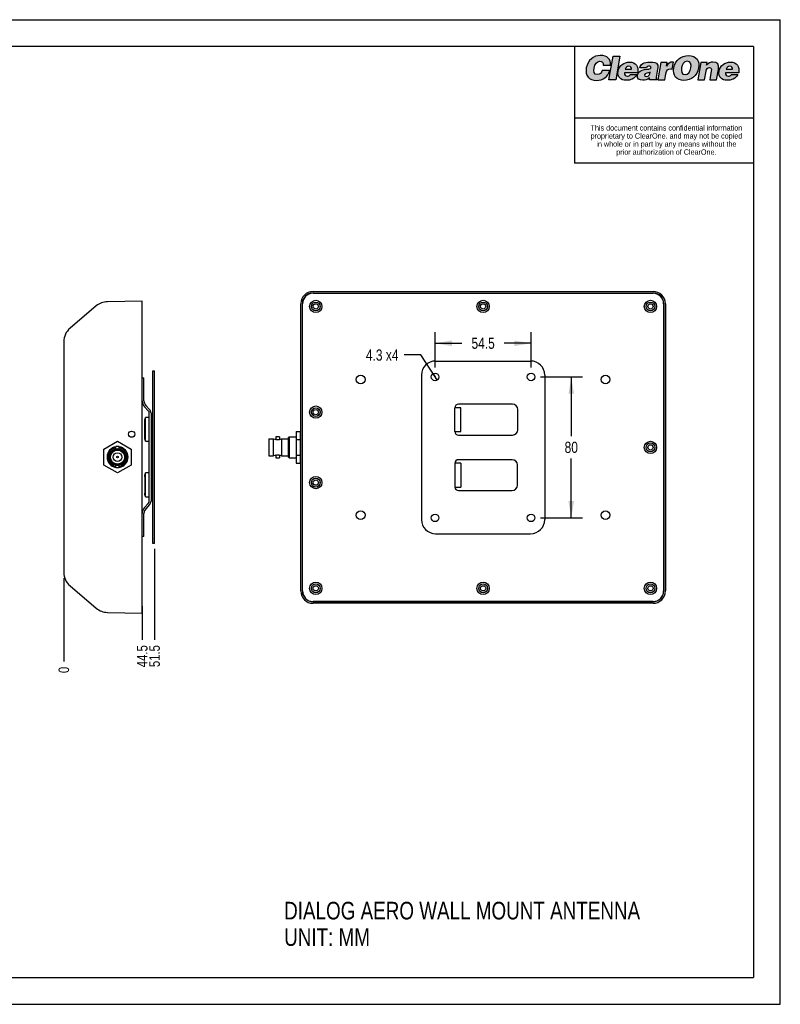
# Model space of a CAD drawing. Header units: inches. Extents: x 0 to 17, y 0 to 11.
# Tile 2 of 2: x 8.5 to 17, y 0 to 11. Entities that reach past the tile are written whole.
import ezdxf

# ---------------------------------------------------------------- set-up
doc = ezdxf.new("R2010")
doc.units = ezdxf.units.IN
doc.header["$LTSCALE"] = 0.935
doc.header["$MEASUREMENT"] = 0
doc.layers.get('0').update_dxf_attribs({"linetype": 'CONTINUOUS'})
doc.styles.add('TEXTSTYLE_2', font='txt', dxfattribs={"width": 0.8})
doc.dimstyles.new('DIMSTYLE_3', dxfattribs={"dimtxt": 0.11811, "dimasz": 0.1875, "dimexe": 0.125, "dimexo": 0.0625, "dimgap": 0.029528, "dimtad": 0, "dimtih": 1, "dimtoh": 1, "dimlfac": 2, "dimzin": 4, "dimdsep": 46, "dimtxsty": 'TEXTSTYLE_2', "dimblk": '_FILLED', "dimblk1": '_FILLED', "dimblk2": '_FILLED', "dimcen": 0.09, "dimazin": 1, "dimtfac": 1, "dimtofl": 0, "dimtmove": 0, "dimatfit": 3, "dimldrblk": '_FILLED', "dimfxl": 1, "dimtolj": 1, "dimtzin": 4, "dimarcsym": 0})
doc.dimstyles.new('DIMSTYLE_4', dxfattribs={"dimtxt": 0.125, "dimasz": 0.1875, "dimexe": 0.125, "dimexo": 0.0625, "dimgap": 0.09, "dimtad": 0, "dimtih": 1, "dimtoh": 1, "dimlfac": 2, "dimzin": 4, "dimdsep": 46, "dimtxsty": 'TEXTSTYLE_2', "dimblk": '_FILLED', "dimblk1": '_FILLED', "dimblk2": '_FILLED', "dimcen": 0.09, "dimazin": 1, "dimtfac": 1, "dimtmove": 0, "dimatfit": 2, "dimldrblk": '_FILLED', "dimfxl": 1, "dimtolj": 1, "dimtzin": 4, "dimarcsym": 0})
doc.dimstyles.new('DIMSTYLE_5', dxfattribs={"dimtxt": 0.125, "dimasz": 0.1875, "dimexe": 0.125, "dimexo": 0.0625, "dimgap": 0.0625, "dimtad": 0, "dimtih": 1, "dimtoh": 1, "dimlfac": 2, "dimzin": 4, "dimdsep": 46, "dimtxsty": 'TEXTSTYLE_2', "dimblk": '_FILLED', "dimblk1": '_FILLED', "dimblk2": '_FILLED', "dimcen": 0.09, "dimazin": 1, "dimtfac": 1, "dimtofl": 0, "dimtmove": 0, "dimatfit": 3, "dimldrblk": '_FILLED', "dimfxl": 1, "dimtolj": 1, "dimtzin": 4, "dimarcsym": 0})

# ---------------------------------------------------------------- blocks, each defined once
blk = doc.blocks.new('*D2')
at = {"color": 2, "linetype": 'CONTINUOUS'}
blk.add_line((9.869, 4.447), (9.869, 4.071), dxfattribs=at)
at = {"color": 2, "linetype": 'CONTINUOUS', "insert": (9.81, 4.012), "char_height": 0.1181, "width": 0.50619, "attachment_point": 3, "rotation": 90, "line_spacing_factor": 0.9, "style": 'TEXTSTYLE_2'}
blk.add_mtext('44.5', dxfattribs=at)
blk = doc.blocks.new('_FILLED')
at = {"color": 0, "linetype": 'BYBLOCK'}
blk.add_solid([(0, 0), (-1, 0.167), (-1, -0.167)], dxfattribs=at)
blk = doc.blocks.new('*D3')
at = {"color": 2, "linetype": 'CONTINUOUS'}
blk.add_line((8.993, 4.762), (8.993, 3.83), dxfattribs=at)
at = {"color": 2, "linetype": 'CONTINUOUS', "insert": (8.934, 3.771), "char_height": 0.118, "width": 0.1392, "attachment_point": 3, "rotation": 90, "line_spacing_factor": 0.9, "style": 'TEXTSTYLE_2'}
blk.add_mtext('0', dxfattribs=at)
blk = doc.blocks.new('*D4')
at = {"color": 2, "linetype": 'CONTINUOUS'}
blk.add_line((10.007, 5.087), (10.007, 4.072), dxfattribs=at)
at = {"color": 2, "linetype": 'CONTINUOUS', "insert": (9.948, 4.013), "char_height": 0.1181, "width": 0.45557, "attachment_point": 3, "rotation": 90, "line_spacing_factor": 0.9, "style": 'TEXTSTYLE_2'}
blk.add_mtext('51.5', dxfattribs=at)
blk = doc.blocks.new('*D5')
at = {"color": 2, "linetype": 'CONTINUOUS'}
for p, q in [((12.983, 7.254), (12.796, 7.254)), ((13.142, 7.009), (12.983, 7.254)), ((13.119, 7.045), (13.142, 7.009)), ((13.165, 6.974), (13.142, 7.009))]:
    blk.add_line(p, q, dxfattribs=at)
at = {"color": 2, "linetype": 'CONTINUOUS', "insert": (12.733, 7.316), "char_height": 0.125, "width": 0.81696, "attachment_point": 3, "line_spacing_factor": 0.9, "style": 'TEXTSTYLE_2'}
blk.add_mtext('4.3 x4', dxfattribs=at)
blk = doc.blocks.new('_NONE')
blk = doc.blocks.new('*D6')
at = {"color": 2, "linetype": 'CONTINUOUS'}
for p, q in [((13.142, 7.114), (13.142, 7.51)), ((14.215, 7.114), (14.215, 7.51)), ((13.142, 7.385), (13.442, 7.385)), ((14.215, 7.385), (13.915, 7.385))]:
    blk.add_line(p, q, dxfattribs=at)
at = {"color": 2, "linetype": 'CONTINUOUS', "xscale": 0.1875, "yscale": 0.1875, "zscale": 0.1875, "rotation": 180}
blk.add_blockref('_FILLED', (13.142, 7.385), dxfattribs=at)
at = {"color": 2, "linetype": 'CONTINUOUS', "xscale": 0.1875, "yscale": 0.1875, "zscale": 0.1875}
blk.add_blockref('_FILLED', (14.215, 7.385), dxfattribs=at)
at = {"color": 2, "linetype": 'CONTINUOUS', "insert": (13.679, 7.448), "char_height": 0.125, "width": 0.52232, "attachment_point": 2, "line_spacing_factor": 0.9, "style": 'TEXTSTYLE_2'}
blk.add_mtext('54.5', dxfattribs=at)
blk = doc.blocks.new('*D7')
at = {"color": 2, "linetype": 'CONTINUOUS'}
for p, q in [((14.32, 7.009), (14.789, 7.009)), ((14.664, 7.009), (14.664, 6.347)), ((14.664, 5.435), (14.664, 6.097)), ((14.32, 5.435), (14.789, 5.435))]:
    blk.add_line(p, q, dxfattribs=at)
at = {"color": 2, "linetype": 'CONTINUOUS', "xscale": 0.1875, "yscale": 0.1875, "zscale": 0.1875}
for p, rotation in [((14.664, 7.009), 90), ((14.664, 5.435), 270)]:
    blk.add_blockref('_FILLED', p, dxfattribs=dict(at, rotation=rotation))
at = {"color": 2, "linetype": 'CONTINUOUS', "insert": (14.664, 6.285), "char_height": 0.125, "width": 0.29464, "attachment_point": 2, "line_spacing_factor": 0.9, "style": 'TEXTSTYLE_2'}
blk.add_mtext('80', dxfattribs=at)

msp = doc.modelspace()

# ---------------------------------------------------------------- hatches: boundary and pattern name
at = {"linetype": 'CONTINUOUS'}
h = msp.add_hatch(color=7, dxfattribs=at)
edge = h.paths.add_edge_path()
edge.add_spline(control_points=[(15.0203, 10.4922), (15.0226, 10.5197), (15.0081, 10.5356), (14.9808, 10.5356), (14.9503, 10.5356), (14.9273, 10.5095), (14.9183, 10.4583), (14.9117, 10.4211), (14.9136, 10.3861), (14.9578, 10.3861), (14.9858, 10.3861), (15.0025, 10.4057), (15.0102, 10.4311), (15.0102, 10.4311), (15.0938, 10.4311), (15.0938, 10.4311), (15.074, 10.3626), (15.0178, 10.3214), (14.9479, 10.3214), (14.8602, 10.3214), (14.8167, 10.3751), (14.8319, 10.4613), (14.847, 10.547), (14.9146, 10.6004), (14.9886, 10.6004), (15.0695, 10.6004), (15.1077, 10.5602), (15.1027, 10.4922), (15.1027, 10.4922), (15.0203, 10.4922), (15.0203, 10.4922)], knot_values=[0, 0, 0, 0, 1, 1, 1, 2, 2, 2, 3, 3, 3, 4, 4, 4, 5, 5, 5, 6, 6, 6, 7, 7, 7, 8, 8, 8, 9, 9, 9, 10, 10, 10, 10], degree=3, periodic=0)
h = msp.add_hatch(color=7, dxfattribs=at)
edge = h.paths.add_edge_path()
edge.add_spline(control_points=[(15.2672, 10.4465), (15.2708, 10.4671), (15.286, 10.48), (15.3088, 10.48), (15.3268, 10.48), (15.3399, 10.4642), (15.3367, 10.4465), (15.3367, 10.4465), (15.2672, 10.4465), (15.2672, 10.4465)], knot_values=[0, 0, 0, 0, 1, 1, 1, 2, 2, 2, 3, 3, 3, 3], degree=3, periodic=0)
edge = h.paths.add_edge_path()
edge.add_spline(control_points=[(15.4064, 10.4075), (15.4198, 10.4774), (15.3855, 10.5267), (15.3141, 10.5267), (15.2523, 10.5267), (15.1976, 10.4863), (15.1865, 10.423), (15.175, 10.3582), (15.2167, 10.3229), (15.2785, 10.3229), (15.3234, 10.3229), (15.3748, 10.3387), (15.3965, 10.3865), (15.3965, 10.3865), (15.3232, 10.3865), (15.3232, 10.3865), (15.3157, 10.3751), (15.3037, 10.3696), (15.2915, 10.3696), (15.2713, 10.3696), (15.2563, 10.3847), (15.2603, 10.4075), (15.2603, 10.4075), (15.4064, 10.4075), (15.4064, 10.4075)], knot_values=[0, 0, 0, 0, 1, 1, 1, 2, 2, 2, 3, 3, 3, 4, 4, 4, 5, 5, 5, 6, 6, 6, 7, 7, 7, 8, 8, 8, 8], degree=3, periodic=0)
edge = h.paths.add_edge_path()
edge.add_spline(control_points=[(15.5048, 10.3663), (15.4897, 10.3663), (15.4816, 10.3729), (15.4833, 10.3825), (15.4877, 10.4075), (15.5198, 10.4016), (15.547, 10.4138), (15.5442, 10.3872), (15.5316, 10.3663), (15.5048, 10.3663)], knot_values=[0, 0, 0, 0, 1, 1, 1, 2, 2, 2, 3, 3, 3, 3], degree=3, periodic=0)
edge = h.paths.add_edge_path()
edge.add_spline(control_points=[(15.6188, 10.3284), (15.6188, 10.3284), (15.6194, 10.3321), (15.6194, 10.3321), (15.611, 10.3401), (15.6115, 10.3457), (15.6135, 10.3567), (15.6135, 10.3567), (15.6294, 10.4469), (15.6294, 10.4469), (15.6375, 10.4929), (15.6379, 10.5267), (15.5467, 10.5267), (15.4705, 10.5267), (15.4372, 10.5028), (15.43, 10.462), (15.43, 10.462), (15.5036, 10.462), (15.5036, 10.462), (15.5084, 10.4786), (15.5231, 10.4808), (15.5338, 10.4808), (15.5419, 10.4808), (15.5585, 10.4789), (15.556, 10.4649), (15.5497, 10.4288), (15.4194, 10.4686), (15.4039, 10.381), (15.3969, 10.3409), (15.4261, 10.3229), (15.4625, 10.3229), (15.4912, 10.3229), (15.5143, 10.3287), (15.5396, 10.349), (15.5396, 10.349), (15.5396, 10.3284), (15.5396, 10.3284), (15.5396, 10.3284), (15.6188, 10.3284), (15.6188, 10.3284)], knot_values=[0, 0, 0, 0, 1, 1, 1, 2, 2, 2, 3, 3, 3, 4, 4, 4, 5, 5, 5, 6, 6, 6, 7, 7, 7, 8, 8, 8, 9, 9, 9, 10, 10, 10, 11, 11, 11, 12, 12, 12, 13, 13, 13, 13], degree=3, periodic=0)
edge = h.paths.add_edge_path()
edge.add_spline(control_points=[(15.6657, 10.5212), (15.6657, 10.5212), (15.7353, 10.5212), (15.7353, 10.5212), (15.7353, 10.5212), (15.7284, 10.4822), (15.7284, 10.4822), (15.7284, 10.4822), (15.7291, 10.4822), (15.7291, 10.4822), (15.7451, 10.5124), (15.7664, 10.5267), (15.7962, 10.5267), (15.7995, 10.5267), (15.8027, 10.526), (15.8059, 10.5257), (15.8059, 10.5257), (15.7925, 10.4491), (15.7925, 10.4491), (15.7874, 10.4498), (15.7821, 10.4513), (15.777, 10.4513), (15.7458, 10.4513), (15.7273, 10.4366), (15.72, 10.395), (15.72, 10.395), (15.7082, 10.3284), (15.7082, 10.3284), (15.7082, 10.3284), (15.6317, 10.3284), (15.6317, 10.3284), (15.6317, 10.3284), (15.6657, 10.5212), (15.6657, 10.5212)], knot_values=[0, 0, 0, 0, 1, 1, 1, 2, 2, 2, 3, 3, 3, 4, 4, 4, 5, 5, 5, 6, 6, 6, 7, 7, 7, 8, 8, 8, 9, 9, 9, 10, 10, 10, 11, 11, 11, 11], degree=3, periodic=0)
edge = h.paths.add_edge_path()
edge.add_spline(control_points=[(15.9605, 10.5356), (15.999, 10.5367), (16.007, 10.4984), (16.0007, 10.4623), (15.9929, 10.4185), (15.9724, 10.3861), (15.935, 10.3861), (15.8934, 10.3861), (15.8906, 10.4285), (15.8965, 10.4623), (15.9024, 10.4958), (15.9212, 10.5356), (15.9605, 10.5356)], knot_values=[0, 0, 0, 0, 1, 1, 1, 2, 2, 2, 3, 3, 3, 4, 4, 4, 4], degree=3, periodic=0)
edge = h.paths.add_edge_path()
edge.add_spline(control_points=[(15.9727, 10.6004), (15.8903, 10.6004), (15.8244, 10.5463), (15.8098, 10.4631), (15.7939, 10.3729), (15.8404, 10.3214), (15.9235, 10.3214), (16.0019, 10.3214), (16.0716, 10.3722), (16.0875, 10.4623), (16.0998, 10.5323), (16.0673, 10.6004), (15.9727, 10.6004)], knot_values=[0, 0, 0, 0, 1, 1, 1, 2, 2, 2, 3, 3, 3, 4, 4, 4, 4], degree=3, periodic=0)
edge = h.paths.add_edge_path()
edge.add_spline(control_points=[(16.1115, 10.5212), (16.1115, 10.5212), (16.1814, 10.5212), (16.1814, 10.5212), (16.1814, 10.5212), (16.1761, 10.491), (16.1761, 10.491), (16.1975, 10.5142), (16.2185, 10.5267), (16.2475, 10.5267), (16.2983, 10.5267), (16.317, 10.497), (16.3077, 10.4439), (16.3077, 10.4439), (16.2873, 10.3284), (16.2873, 10.3284), (16.2873, 10.3284), (16.2107, 10.3284), (16.2107, 10.3284), (16.2107, 10.3284), (16.2287, 10.4303), (16.2287, 10.4303), (16.2321, 10.4495), (16.2299, 10.4664), (16.2082, 10.4664), (16.1847, 10.4664), (16.1757, 10.4513), (16.1714, 10.4267), (16.1714, 10.4267), (16.154, 10.3284), (16.154, 10.3284), (16.154, 10.3284), (16.0775, 10.3284), (16.0775, 10.3284), (16.0775, 10.3284), (16.1115, 10.5212), (16.1115, 10.5212)], knot_values=[0, 0, 0, 0, 1, 1, 1, 2, 2, 2, 3, 3, 3, 4, 4, 4, 5, 5, 5, 6, 6, 6, 7, 7, 7, 8, 8, 8, 9, 9, 9, 10, 10, 10, 11, 11, 11, 12, 12, 12, 12], degree=3, periodic=0)
edge = h.paths.add_edge_path()
edge.add_spline(control_points=[(16.3957, 10.4465), (16.3993, 10.4671), (16.4145, 10.48), (16.4373, 10.48), (16.4553, 10.48), (16.4684, 10.4642), (16.4653, 10.4465), (16.4653, 10.4465), (16.3957, 10.4465), (16.3957, 10.4465)], knot_values=[0, 0, 0, 0, 1, 1, 1, 2, 2, 2, 3, 3, 3, 3], degree=3, periodic=0)
edge = h.paths.add_edge_path()
edge.add_spline(control_points=[(16.5349, 10.4075), (16.5484, 10.4774), (16.514, 10.5267), (16.4426, 10.5267), (16.3808, 10.5267), (16.3262, 10.4863), (16.315, 10.423), (16.3036, 10.3582), (16.3452, 10.3229), (16.407, 10.3229), (16.452, 10.3229), (16.5033, 10.3387), (16.525, 10.3865), (16.525, 10.3865), (16.4518, 10.3865), (16.4518, 10.3865), (16.4443, 10.3751), (16.4322, 10.3696), (16.4201, 10.3696), (16.3998, 10.3696), (16.3848, 10.3847), (16.3888, 10.4075), (16.3888, 10.4075), (16.5349, 10.4075), (16.5349, 10.4075)], knot_values=[0, 0, 0, 0, 1, 1, 1, 2, 2, 2, 3, 3, 3, 4, 4, 4, 5, 5, 5, 6, 6, 6, 7, 7, 7, 8, 8, 8, 8], degree=3, periodic=0)
h.paths.add_polyline_path([(15.0841, 10.3284), (15.1308, 10.5934), (15.2074, 10.5934), (15.1607, 10.3284)])

# ---------------------------------------------------------------- linework, layer by layer
at = {"color": 7, "linetype": 'CONTINUOUS'}
for p, q in [((0, 11), (17, 11)), ((17, 0), (17, 11)), ((16.7, 10.7), (0.3, 10.7)), ((14.7, 10.7), (14.7, 9.3955)), ((16.7, 10.7), (16.7, 0.3)), ((15.0841, 10.3284), (15.1308, 10.5934)), ((15.1308, 10.5934), (15.2074, 10.5934)), ((15.2074, 10.5934), (15.1607, 10.3284)), ((15.1607, 10.3284), (15.0841, 10.3284)), ((14.6993, 9.9053), (16.6999, 9.9053)), ((16.7, 9.3955), (14.7, 9.3955)), ((11.779, 7.9641), (15.5782, 7.9641)), ((11.779, 7.9464), (15.5782, 7.9464)), ((11.779, 7.9444), (15.5782, 7.9444)), ((9.8691, 7.8557), (9.4805, 7.849)), ((9.8691, 4.3715), (9.8691, 7.8557)), ((11.6412, 4.6177), (11.6412, 7.8263)), ((11.6589, 4.6177), (11.6589, 7.8263)), ((11.6609, 4.6177), (11.6609, 7.8263)), ((15.6963, 7.8263), (15.6963, 4.6177)), ((15.6983, 7.8263), (15.6983, 4.6177)), ((15.716, 7.8263), (15.716, 4.6177)), ((9.3565, 7.8022), (9.0625, 7.5524)), ((8.9931, 7.4023), (8.9931, 4.8249)), ((13.1471, 7.1866), (14.2101, 7.1866)), ((9.9872, 5.149), (9.9872, 7.0782)), ((9.9872, 7.0782), (10.0069, 7.0782)), ((10.0069, 5.149), (10.0069, 7.0782)), ((9.8691, 6.9994), (9.8888, 6.9994)), ((9.8888, 6.7435), (9.8888, 6.9994)), ((12.9896, 7.0291), (12.9896, 5.4149)), ((14.3676, 7.0291), (14.3676, 5.4149)), ((9.9373, 6.6313), (9.8953, 6.6766)), ((9.9098, 6.69), (9.9518, 6.6447)), ((9.9478, 5.6227), (9.9478, 6.6046)), ((9.9675, 6.6046), (9.9675, 5.6227)), ((13.3632, 6.3992), (13.3632, 6.6649)), ((13.4302, 6.6649), (13.3632, 6.6649)), ((14.0073, 6.7043), (13.4026, 6.7043)), ((13.4302, 6.3992), (13.4302, 6.6649)), ((14.0664, 6.4189), (14.0664, 6.6452)), ((9.8986, 6.3301), (9.8986, 6.5172)), ((9.9054, 6.2908), (9.9054, 6.5565)), ((9.9478, 6.5565), (9.9054, 6.5565)), ((9.9872, 6.5565), (9.9675, 6.5565)), ((11.5891, 6.3992), (11.5891, 6.0448)), ((11.5891, 6.3992), (11.6383, 6.3992)), ((11.6383, 6.0448), (11.6383, 6.3992)), ((13.3632, 6.3992), (13.4302, 6.3992)), ((9.4401, 6.2022), (9.5935, 6.2908)), ((9.5935, 6.2908), (9.7469, 6.2022)), ((9.9054, 6.2908), (9.9478, 6.2908)), ((9.9675, 6.2908), (9.9872, 6.2908)), ((11.284, 6.3165), (11.284, 6.1275)), ((11.284, 6.3165), (11.3378, 6.3165)), ((11.3378, 6.1275), (11.3378, 6.3165)), ((11.3627, 6.3401), (11.3627, 6.3097)), ((11.4021, 6.3401), (11.3627, 6.3401)), ((11.4021, 6.3401), (11.4021, 6.3097)), ((11.4271, 6.3165), (11.4271, 6.1275)), ((11.4271, 6.3165), (11.5005, 6.3165)), ((11.5104, 6.3391), (11.5005, 6.3293)), ((11.5005, 6.3293), (11.5005, 6.1147)), ((11.5104, 6.3391), (11.5104, 6.1049)), ((11.5104, 6.3391), (11.5891, 6.3391)), ((11.5891, 6.3106), (11.6383, 6.3106)), ((11.6383, 6.3391), (11.6412, 6.3391)), ((13.4026, 6.3598), (14.0073, 6.3598)), ((9.4401, 6.025), (9.4401, 6.2022)), ((9.5738, 6.2052), (9.5738, 6.2317)), ((9.6132, 6.2317), (9.5738, 6.2317)), ((9.6132, 6.2053), (9.6132, 6.2317)), ((9.7469, 6.2022), (9.7469, 6.025)), ((11.284, 6.1275), (11.3378, 6.1275)), ((11.3627, 6.1343), (11.3627, 6.1039)), ((11.3627, 6.1039), (11.4021, 6.1039)), ((11.4021, 6.1343), (11.4021, 6.1039)), ((11.4271, 6.1275), (11.5005, 6.1275)), ((11.5104, 6.1049), (11.5005, 6.1147)), ((11.5104, 6.1049), (11.5891, 6.1049)), ((11.5891, 6.1334), (11.6383, 6.1334)), ((11.6383, 6.1049), (11.6412, 6.1049)), ((14.0032, 6.0842), (13.4026, 6.0842)), ((9.5935, 5.9364), (9.4401, 6.025)), ((9.5738, 5.9955), (9.5738, 6.022)), ((9.5738, 5.9955), (9.6132, 5.9955)), ((9.7469, 6.025), (9.5935, 5.9364)), ((9.6132, 5.9955), (9.6132, 6.022)), ((11.5891, 6.0448), (11.6383, 6.0448)), ((13.4302, 6.0448), (13.3632, 6.0448)), ((13.3632, 6.0448), (13.3632, 5.7791)), ((13.4302, 6.0448), (13.4302, 5.7791)), ((14.0622, 5.7988), (14.0622, 6.0251)), ((9.8986, 5.8971), (9.8986, 5.7101)), ((9.9478, 5.9364), (9.9054, 5.9364)), ((9.9054, 5.6707), (9.9054, 5.9364)), ((9.9872, 5.9364), (9.9675, 5.9364)), ((13.3632, 5.7791), (13.4302, 5.7791)), ((13.4026, 5.7397), (14.0032, 5.7397)), ((9.9054, 5.6707), (9.9478, 5.6707)), ((9.9675, 5.6707), (9.9872, 5.6707)), ((9.8953, 5.5506), (9.9373, 5.5959)), ((9.9518, 5.5825), (9.9098, 5.5372)), ((9.8888, 5.2278), (9.8888, 5.4837)), ((9.8888, 5.2278), (9.8691, 5.2278)), ((13.1471, 5.2574), (14.2101, 5.2574)), ((10.0069, 5.149), (9.9872, 5.149)), ((9.0625, 4.6748), (9.3565, 4.4251)), ((15.5782, 4.4996), (11.779, 4.4996)), ((15.5782, 4.4976), (11.779, 4.4976)), ((15.5782, 4.4799), (11.779, 4.4799)), ((9.4805, 4.3783), (9.8691, 4.3715)), ((0.3, 0.3), (16.7, 0.3)), ((0, 0), (17, 0))]:
    msp.add_line(p, q, dxfattribs=at)
for centre, radius in [((11.8085, 7.7968), 0.0689), ((11.8085, 7.7968), 0.0492), ((11.8085, 7.7968), 0.0295), ((13.6786, 7.7968), 0.0689), ((13.6786, 7.7968), 0.0492), ((13.6786, 7.7968), 0.0295), ((15.5487, 7.7968), 0.0689), ((15.5487, 7.7968), 0.0492), ((15.5487, 7.7968), 0.0295), ((13.1422, 7.0094), 0.0423), ((14.215, 7.0094), 0.0423), ((12.3105, 6.9799), 0.0492), ((15.0467, 6.9799), 0.0492), ((11.8085, 6.6157), 0.0689), ((11.8085, 6.6157), 0.0492), ((11.8085, 6.6157), 0.0295), ((9.751, 6.3695), 0.0344), ((15.5487, 6.222), 0.0689), ((15.5487, 6.222), 0.0492), ((9.5935, 6.1136), 0.0945), ((9.5935, 6.1136), 0.0886), ((9.5935, 6.1136), 0.0787), ((9.5935, 6.1136), 0.0492), ((15.5487, 6.222), 0.0295), ((9.5935, 6.1136), 0.00886), ((11.8085, 5.8283), 0.0689), ((11.8085, 5.8283), 0.0492), ((11.8085, 5.8283), 0.0295), ((12.3105, 5.4641), 0.0492), ((15.0467, 5.4641), 0.0492), ((13.1422, 5.4346), 0.0423), ((14.215, 5.4346), 0.0423), ((11.8085, 4.6472), 0.0689), ((11.8085, 4.6472), 0.0492), ((11.8085, 4.6472), 0.0295), ((13.6786, 4.6472), 0.0689), ((13.6786, 4.6472), 0.0492), ((13.6786, 4.6472), 0.0295), ((15.5487, 4.6472), 0.0689), ((15.5487, 4.6472), 0.0492), ((15.5487, 4.6472), 0.0295)]:
    msp.add_circle(centre, radius, dxfattribs=at)
for centre, radius, start, end in [((11.779, 7.8263), 0.1201, 90, 180), ((11.779, 7.8263), 0.1181, 90, 180), ((15.5782, 7.8263), 0.1201, 0, 90), ((15.5782, 7.8263), 0.1181, 0, 90), ((9.484, 7.6521), 0.1969, 91, 130.3477), ((9.19, 7.4024), 0.1969, 130.3477, 180.01937), ((13.1471, 7.0291), 0.1575, 90, 180), ((14.2101, 7.0291), 0.1575, 0, 90), ((9.9675, 6.7435), 0.0984, 180, 222.8342), ((9.9675, 6.7435), 0.0787, 180, 222.8342), ((9.9085, 6.6046), 0.0394, 0, 42.8342), ((9.9085, 6.6046), 0.0591, 0, 42.8342), ((13.4026, 6.6649), 0.0394, 90, 180), ((14.0073, 6.6452), 0.0591, 0, 90), ((13.4026, 6.3992), 0.0394, 180, 270), ((14.0073, 6.4189), 0.0591, 270, 360), ((11.3824, 6.4321), 0.1239, 248.89491, 260.85995), ((11.3824, 6.4321), 0.1239, 279.14005, 291.10509), ((9.5935, 6.1136), 0.1171, 99.51145, 260.48855), ((9.5935, 6.1136), 0.1073, 100.68558, 259.3145), ((9.5935, 6.1136), 0.1171, 279.51145, 80.48855), ((9.5935, 6.1136), 0.1073, 280.68558, 79.3145), ((11.3824, 6.0119), 0.1239, 99.14005, 111.10509), ((11.3824, 6.0119), 0.1239, 68.89491, 80.85995), ((13.4026, 6.0448), 0.0394, 90, 180), ((14.0032, 6.0251), 0.0591, 0, 90), ((13.4026, 5.7791), 0.0394, 180, 270), ((14.0032, 5.7988), 0.0591, 270, 360), ((9.9085, 5.6227), 0.0394, 317.1658, 360), ((9.9085, 5.6227), 0.0591, 317.1658, 360), ((9.9675, 5.4837), 0.0984, 137.1658, 180), ((9.9675, 5.4837), 0.0787, 137.1658, 180), ((13.1471, 5.4149), 0.1575, 180, 270), ((14.2101, 5.4149), 0.1575, 270, 360), ((9.19, 4.8248), 0.1969, 179.97969, 229.6523), ((11.779, 4.6177), 0.1201, 180, 270), ((11.779, 4.6177), 0.1181, 180, 270), ((15.5782, 4.6177), 0.1201, 270, 360), ((15.5782, 4.6177), 0.1181, 270, 360), ((9.484, 4.5751), 0.1969, 229.6523, 269)]:
    msp.add_arc(centre, radius, start, end, dxfattribs=at)
for centre, major_axis, start_param, end_param in [((11.779, 7.8263), (0.0975, -0.0975), 2.3563251, 3.9268602), ((15.5782, 7.8263), (0.0975, 0.0975), -0.7852675, 0.7852675), ((11.779, 4.6177), (0.0975, 0.0975), 2.3563267, 3.9268586), ((15.5782, 4.6177), (0.0975, -0.0975), -0.785266, 0.785266)]:
    msp.add_ellipse(centre, major_axis=major_axis, ratio=0.9996955, start_param=start_param, end_param=end_param, dxfattribs=at)
for points, knots in [([(15.0203, 10.4922), (15.0226, 10.5197), (15.0081, 10.5356), (14.9808, 10.5356), (14.9503, 10.5356), (14.9273, 10.5095), (14.9183, 10.4583), (14.9117, 10.4211), (14.9136, 10.3861), (14.9578, 10.3861), (14.9858, 10.3861), (15.0025, 10.4057), (15.0102, 10.4311), (15.0102, 10.4311), (15.0938, 10.4311), (15.0938, 10.4311), (15.074, 10.3626), (15.0178, 10.3214), (14.9479, 10.3214), (14.8602, 10.3214), (14.8167, 10.3751), (14.8319, 10.4613), (14.847, 10.547), (14.9146, 10.6004), (14.9886, 10.6004), (15.0695, 10.6004), (15.1077, 10.5602), (15.1027, 10.4922), (15.1027, 10.4922), (15.0203, 10.4922), (15.0203, 10.4922)], [0, 0, 0, 0, 1, 1, 1, 2, 2, 2, 3, 3, 3, 4, 4, 4, 5, 5, 5, 6, 6, 6, 7, 7, 7, 8, 8, 8, 9, 9, 9, 10, 10, 10, 10]), ([(15.9727, 10.6004), (15.8903, 10.6004), (15.8244, 10.5463), (15.8098, 10.4631), (15.7939, 10.3729), (15.8404, 10.3214), (15.9235, 10.3214), (16.0019, 10.3214), (16.0716, 10.3722), (16.0875, 10.4623), (16.0998, 10.5323), (16.0673, 10.6004), (15.9727, 10.6004)], [0, 0, 0, 0, 1, 1, 1, 2, 2, 2, 3, 3, 3, 4, 4, 4, 4]), ([(15.4064, 10.4075), (15.4198, 10.4774), (15.3855, 10.5267), (15.3141, 10.5267), (15.2523, 10.5267), (15.1976, 10.4863), (15.1865, 10.423), (15.175, 10.3582), (15.2167, 10.3229), (15.2785, 10.3229), (15.3234, 10.3229), (15.3748, 10.3387), (15.3965, 10.3865), (15.3965, 10.3865), (15.3232, 10.3865), (15.3232, 10.3865), (15.3157, 10.3751), (15.3037, 10.3696), (15.2915, 10.3696), (15.2713, 10.3696), (15.2563, 10.3847), (15.2603, 10.4075), (15.2603, 10.4075), (15.4064, 10.4075), (15.4064, 10.4075)], [0, 0, 0, 0, 1, 1, 1, 2, 2, 2, 3, 3, 3, 4, 4, 4, 5, 5, 5, 6, 6, 6, 7, 7, 7, 8, 8, 8, 8]), ([(15.2672, 10.4465), (15.2708, 10.4671), (15.286, 10.48), (15.3088, 10.48), (15.3268, 10.48), (15.3399, 10.4642), (15.3367, 10.4465), (15.3367, 10.4465), (15.2672, 10.4465), (15.2672, 10.4465)], [0, 0, 0, 0, 1, 1, 1, 2, 2, 2, 3, 3, 3, 3]), ([(15.6188, 10.3284), (15.6188, 10.3284), (15.6194, 10.3321), (15.6194, 10.3321), (15.611, 10.3401), (15.6115, 10.3457), (15.6135, 10.3567), (15.6135, 10.3567), (15.6294, 10.4469), (15.6294, 10.4469), (15.6375, 10.4929), (15.6379, 10.5267), (15.5467, 10.5267), (15.4705, 10.5267), (15.4372, 10.5028), (15.43, 10.462), (15.43, 10.462), (15.5036, 10.462), (15.5036, 10.462), (15.5084, 10.4786), (15.5231, 10.4808), (15.5338, 10.4808), (15.5419, 10.4808), (15.5585, 10.4789), (15.556, 10.4649), (15.5497, 10.4288), (15.4194, 10.4686), (15.4039, 10.381), (15.3969, 10.3409), (15.4261, 10.3229), (15.4625, 10.3229), (15.4912, 10.3229), (15.5143, 10.3287), (15.5396, 10.349), (15.5396, 10.349), (15.5396, 10.3284), (15.5396, 10.3284), (15.5396, 10.3284), (15.6188, 10.3284), (15.6188, 10.3284)], [0, 0, 0, 0, 1, 1, 1, 2, 2, 2, 3, 3, 3, 4, 4, 4, 5, 5, 5, 6, 6, 6, 7, 7, 7, 8, 8, 8, 9, 9, 9, 10, 10, 10, 11, 11, 11, 12, 12, 12, 13, 13, 13, 13]), ([(15.6657, 10.5212), (15.6657, 10.5212), (15.7353, 10.5212), (15.7353, 10.5212), (15.7353, 10.5212), (15.7284, 10.4822), (15.7284, 10.4822), (15.7284, 10.4822), (15.7291, 10.4822), (15.7291, 10.4822), (15.7451, 10.5124), (15.7664, 10.5267), (15.7962, 10.5267), (15.7995, 10.5267), (15.8027, 10.526), (15.8059, 10.5257), (15.8059, 10.5257), (15.7925, 10.4491), (15.7925, 10.4491), (15.7874, 10.4498), (15.7821, 10.4513), (15.777, 10.4513), (15.7458, 10.4513), (15.7273, 10.4366), (15.72, 10.395), (15.72, 10.395), (15.7082, 10.3284), (15.7082, 10.3284), (15.7082, 10.3284), (15.6317, 10.3284), (15.6317, 10.3284), (15.6317, 10.3284), (15.6657, 10.5212), (15.6657, 10.5212)], [0, 0, 0, 0, 1, 1, 1, 2, 2, 2, 3, 3, 3, 4, 4, 4, 5, 5, 5, 6, 6, 6, 7, 7, 7, 8, 8, 8, 9, 9, 9, 10, 10, 10, 11, 11, 11, 11]), ([(15.9605, 10.5356), (15.999, 10.5367), (16.007, 10.4984), (16.0007, 10.4623), (15.9929, 10.4185), (15.9724, 10.3861), (15.935, 10.3861), (15.8934, 10.3861), (15.8906, 10.4285), (15.8965, 10.4623), (15.9024, 10.4958), (15.9212, 10.5356), (15.9605, 10.5356)], [0, 0, 0, 0, 1, 1, 1, 2, 2, 2, 3, 3, 3, 4, 4, 4, 4]), ([(16.1115, 10.5212), (16.1115, 10.5212), (16.1814, 10.5212), (16.1814, 10.5212), (16.1814, 10.5212), (16.1761, 10.491), (16.1761, 10.491), (16.1975, 10.5142), (16.2185, 10.5267), (16.2475, 10.5267), (16.2983, 10.5267), (16.317, 10.497), (16.3077, 10.4439), (16.3077, 10.4439), (16.2873, 10.3284), (16.2873, 10.3284), (16.2873, 10.3284), (16.2107, 10.3284), (16.2107, 10.3284), (16.2107, 10.3284), (16.2287, 10.4303), (16.2287, 10.4303), (16.2321, 10.4495), (16.2299, 10.4664), (16.2082, 10.4664), (16.1847, 10.4664), (16.1757, 10.4513), (16.1714, 10.4267), (16.1714, 10.4267), (16.154, 10.3284), (16.154, 10.3284), (16.154, 10.3284), (16.0775, 10.3284), (16.0775, 10.3284), (16.0775, 10.3284), (16.1115, 10.5212), (16.1115, 10.5212)], [0, 0, 0, 0, 1, 1, 1, 2, 2, 2, 3, 3, 3, 4, 4, 4, 5, 5, 5, 6, 6, 6, 7, 7, 7, 8, 8, 8, 9, 9, 9, 10, 10, 10, 11, 11, 11, 12, 12, 12, 12]), ([(16.5349, 10.4075), (16.5484, 10.4774), (16.514, 10.5267), (16.4426, 10.5267), (16.3808, 10.5267), (16.3262, 10.4863), (16.315, 10.423), (16.3036, 10.3582), (16.3452, 10.3229), (16.407, 10.3229), (16.452, 10.3229), (16.5033, 10.3387), (16.525, 10.3865), (16.525, 10.3865), (16.4518, 10.3865), (16.4518, 10.3865), (16.4443, 10.3751), (16.4322, 10.3696), (16.4201, 10.3696), (16.3998, 10.3696), (16.3848, 10.3847), (16.3888, 10.4075), (16.3888, 10.4075), (16.5349, 10.4075), (16.5349, 10.4075)], [0, 0, 0, 0, 1, 1, 1, 2, 2, 2, 3, 3, 3, 4, 4, 4, 5, 5, 5, 6, 6, 6, 7, 7, 7, 8, 8, 8, 8]), ([(16.3957, 10.4465), (16.3993, 10.4671), (16.4145, 10.48), (16.4373, 10.48), (16.4553, 10.48), (16.4684, 10.4642), (16.4653, 10.4465), (16.4653, 10.4465), (16.3957, 10.4465), (16.3957, 10.4465)], [0, 0, 0, 0, 1, 1, 1, 2, 2, 2, 3, 3, 3, 3]), ([(15.5048, 10.3663), (15.4897, 10.3663), (15.4816, 10.3729), (15.4833, 10.3825), (15.4877, 10.4075), (15.5198, 10.4016), (15.547, 10.4138), (15.5442, 10.3872), (15.5316, 10.3663), (15.5048, 10.3663)], [0, 0, 0, 0, 1, 1, 1, 2, 2, 2, 3, 3, 3, 3]), ([(9.8986, 6.5172), (9.8986, 6.5202), (9.8989, 6.5262), (9.9001, 6.5348), (9.9019, 6.5414), (9.9037, 6.546), (9.9047, 6.548), (9.9052, 6.549)], [0, 0, 0, 0, 0.2799971, 0.547541, 0.7904224, 0.899825, 1, 1, 1, 1]), ([(9.9052, 6.2983), (9.9047, 6.2993), (9.9037, 6.3013), (9.9019, 6.3059), (9.9001, 6.3125), (9.8989, 6.3211), (9.8986, 6.3271), (9.8986, 6.3301)], [0, 0, 0, 0, 0.100178, 0.2095826, 0.4524652, 0.7200069, 1, 1, 1, 1]), ([(11.3824, 6.3059), (11.3811, 6.3059), (11.3786, 6.306), (11.3739, 6.3065), (11.3691, 6.3076), (11.3651, 6.3088), (11.3632, 6.3096), (11.3627, 6.3097)], [0, 0, 0, 0, 0.1917557, 0.3770149, 0.6985864, 0.9197039, 1, 1, 1, 1]), ([(11.4021, 6.3097), (11.4016, 6.3096), (11.3997, 6.3088), (11.3957, 6.3076), (11.3909, 6.3065), (11.3863, 6.306), (11.3837, 6.3059), (11.3824, 6.3059)], [0, 0, 0, 0, 0.0802185, 0.3012579, 0.6228511, 0.8082136, 1, 1, 1, 1]), ([(11.3627, 6.1343), (11.3632, 6.1344), (11.3651, 6.1351), (11.3691, 6.1364), (11.3739, 6.1375), (11.3786, 6.138), (11.3811, 6.1381), (11.3824, 6.1381)], [0, 0, 0, 0, 0.0802103, 0.3012386, 0.6228305, 0.8082086, 1, 1, 1, 1]), ([(11.3824, 6.1381), (11.3837, 6.1381), (11.3863, 6.138), (11.3909, 6.1375), (11.3957, 6.1364), (11.3997, 6.1351), (11.4016, 6.1344), (11.4021, 6.1343)], [0, 0, 0, 0, 0.1917582, 0.377027, 0.6986047, 0.9197147, 1, 1, 1, 1]), ([(9.8986, 5.8971), (9.8986, 5.9001), (9.8989, 5.9061), (9.9001, 5.9147), (9.9019, 5.9213), (9.9037, 5.9259), (9.9047, 5.928), (9.9052, 5.9289)], [0, 0, 0, 0, 0.2799971, 0.547541, 0.7904224, 0.899825, 1, 1, 1, 1]), ([(9.9052, 5.6782), (9.9047, 5.6792), (9.9037, 5.6812), (9.9019, 5.6859), (9.9001, 5.6924), (9.8989, 5.701), (9.8986, 5.707), (9.8986, 5.7101)], [0, 0, 0, 0, 0.100178, 0.2095826, 0.4524652, 0.7200069, 1, 1, 1, 1])]:
    msp.add_open_spline(points, degree=3, knots=knots, dxfattribs=at)

# ---------------------------------------------------------------- texts
at = {"color": 7, "linetype": 'CONTINUOUS', "insert": (15.7273, 9.8214), "char_height": 0.06, "width": 2.972143, "attachment_point": 2, "line_spacing_factor": 0.9, "style": 'TEXTSTYLE_2'}
msp.add_mtext('This document contains confidential information \\Pproprietary to ClearOne. and may not be copied \\Pin whole or in part by any means without the \\Pprior authorization of ClearOne.', dxfattribs=at)
at = {"color": 2, "linetype": 'CONTINUOUS', "insert": (11.4553, 1.1449), "char_height": 0.19685, "width": 7.178009, "attachment_point": 1, "line_spacing_factor": 0.9, "style": 'TEXTSTYLE_2'}
msp.add_mtext('DIALOG AERO WALL MOUNT ANTENNA\\PUNIT: MM', dxfattribs=at)

# ---------------------------------------------------------------- dimensions: what is measured, and where the dimension line sits
at = {"color": 2, "linetype": 'CONTINUOUS'}
dim = msp.add_linear_dim(base=(14.215, 7.3854), p1=(13.1422, 7.0517), p2=(14.215, 7.0517), dimstyle='DIMSTYLE_5', dxfattribs=at)
dim.commit()
dim.dimension.update_dxf_attribs({"geometry": '*D6', "text_midpoint": (13.6607, 7.3854), "dimtype": 160})
dim = msp.add_diameter_dim_2p(p1=(13.1191, 7.0449), p2=(13.1652, 6.9739), text='<> x4', dimstyle='DIMSTYLE_4', override={"dimpost": '<>', "dimblk1": 'NONE', "dimblk2": 'NONE', "dimsah": 1}, dxfattribs=at)
dim.commit()
dim.dimension.update_dxf_attribs({"geometry": '*D5', "text_midpoint": (12.461, 7.254), "dimtype": 163})
dim = msp.add_linear_dim(base=(14.664, 5.4346), p1=(14.2573, 7.0094), p2=(14.2573, 5.4346), angle=270, dimstyle='DIMSTYLE_5', dxfattribs=at)
dim.commit()
dim.dimension.update_dxf_attribs({"geometry": '*D7', "text_midpoint": (14.6461, 6.222), "dimtype": 160})
for feature_location, offset, origin, picture, middle in [((10.0069, 5.0865), (0, -1.015), (8.9931, 5.149), '*D4', (10.0069, 3.8438)), ((8.9931102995, 4.7624300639), (0, -0.9320170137), (8.9931102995, 4.7482269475), '*D3', (8.9931103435, 3.7080849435)), ((9.8691, 4.4468), (0, -0.3762), (8.9931, 4.7482), '*D2', (9.8691, 3.826))]:
    dim = msp.add_ordinate_dim(feature_location=feature_location, offset=offset, dtype=1, origin=origin, dimstyle='DIMSTYLE_3', dxfattribs=at)
    dim.commit()
    dim.dimension.update_dxf_attribs({"geometry": picture, "text_midpoint": middle})

doc.saveas('drawing.dxf')
